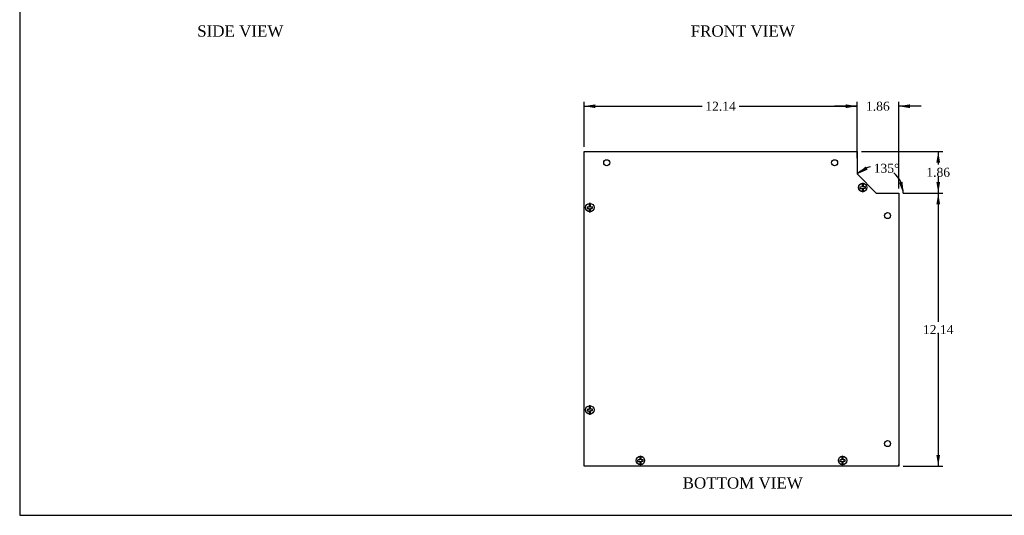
# Model space of a CAD drawing. Header units: inches. Extents: x 0.2 to 89.8, y -0.5 to 59.8.
# Tile 1 of 6: x 0.2 to 44.1, y 0.2 to 22.2. Entities that reach past the tile are written whole.
import ezdxf
from ezdxf.enums import TextEntityAlignment as Align

# ---------------------------------------------------------------- set-up
doc = ezdxf.new("R2010")
doc.units = ezdxf.units.IN
doc.header["$MEASUREMENT"] = 0
for name, color, linetype in [('COM55548-6', 7, 'Continuous'), ('COM55549-6', 7, 'Continuous'), ('COM55550-6', 7, 'Continuous'), ('Default', 7, 'Continuous'), ('SCS19491', 7, 'Continuous')]:
    doc.layers.add(name, color=color, linetype=linetype)
doc.styles.add('SEACAD_Times_New_Roman', font='times.ttf')
doc.dimstyles.new('HAMMOND_(STH_-_66x44)', dxfattribs={"dimtxt": 0.4, "dimasz": 0.5, "dimexe": 0.2, "dimexo": 0.2, "dimgap": 0.1, "dimtad": 0, "dimtih": 1, "dimtoh": 1, "dimzin": 0, "dimdsep": 46, "dimtxsty": 'SEACAD_Times_New_Roman', "dimblk1": '_SE_FILLED', "dimblk2": '_SE_FILLED', "dimsah": 1, "dimcen": 0.2, "dimadec": 0, "dimazin": 0, "dimtfac": 0.8, "dimtofl": 0, "dimtmove": 0, "dimatfit": 3, "dimfxl": 1, "dimtolj": 1, "dimtzin": 0, "dimarcsym": 0})

# ---------------------------------------------------------------- blocks, each defined once
blk = doc.blocks.new('SE2')
at = {"layer": 'COM55548-6', "color": 7, "linetype": 'Continuous'}
for p, q in [((25.368, 16.351), (37.512, 16.351)), ((25.368, 2.351), (25.368, 16.351)), ((37.512, 16.351), (37.512, 15.351)), ((37.512, 15.351), (38.368, 14.495)), ((38.368, 14.495), (39.368, 14.495)), ((39.368, 14.495), (39.368, 2.351)), ((39.368, 2.351), (25.368, 2.351))]:
    blk.add_line(p, q, dxfattribs=at)
for centre in [(26.368, 15.851), (36.512, 15.851), (38.868, 13.495), (38.868, 3.351)]:
    blk.add_circle(centre, 0.133, dxfattribs=at)
at = {"layer": 'COM55549-6', "color": 7, "linetype": 'Continuous'}
for p, q in [((39.368, 14.494), (39.368, 14.422)), ((39.368, 14.494), (39.368, 14.494)), ((39.368, 14.422), (39.368, 14.422))]:
    blk.add_line(p, q, dxfattribs=at)
for centre, start, end in [((37.548, 15.364), 180, 211.4759), ((38.381, 14.53), 238.5241, 264.2857)]:
    blk.add_arc(centre, 0.036, start, end, dxfattribs=at)
at = {"layer": 'COM55550-6', "color": 7, "linetype": 'Continuous'}
for p, q in [((26.101, 2.35), (25.476, 2.35)), ((26.101, 2.351), (26.101, 2.35)), ((26.101, 2.35), (26.101, 2.351)), ((26.101, 2.35), (26.101, 2.35)), ((38.368, 2.35), (26.101, 2.35)), ((38.368, 2.351), (38.368, 2.35)), ((38.368, 2.351), (38.368, 2.35)), ((39.368, 2.35), (38.368, 2.35)), ((38.368, 2.35), (38.368, 2.35)), ((39.368, 2.422), (39.368, 2.422)), ((39.368, 2.35), (39.368, 2.422))]:
    blk.add_line(p, q, dxfattribs=at)
blk.add_arc((25.476, 2.458), 0.108, 264.4846, 270, dxfattribs=at)
at = {"layer": 'SCS19491', "color": 7, "linetype": 'Continuous'}
for p, q in [((37.733, 14.93), (37.733, 14.838)), ((37.793, 14.838), (37.793, 14.93)), ((37.668, 14.767), (37.639, 14.766)), ((37.639, 14.766), (37.641, 14.706)), ((37.641, 14.706), (37.673, 14.707)), ((37.733, 14.77), (37.668, 14.767)), ((37.673, 14.707), (37.733, 14.71)), ((37.733, 14.838), (37.733, 14.77)), ((37.733, 14.71), (37.733, 14.653)), ((37.733, 14.653), (37.733, 14.562)), ((37.793, 14.772), (37.793, 14.838)), ((37.856, 14.775), (37.793, 14.772)), ((37.793, 14.712), (37.855, 14.715)), ((37.793, 14.653), (37.793, 14.712)), ((37.793, 14.562), (37.793, 14.653)), ((37.855, 14.715), (37.885, 14.716)), ((37.882, 14.776), (37.856, 14.775)), ((37.885, 14.716), (37.882, 14.776)), ((25.588, 14.034), (25.588, 13.943)), ((25.648, 13.943), (25.648, 14.034)), ((25.523, 13.872), (25.494, 13.871)), ((25.494, 13.871), (25.496, 13.811)), ((25.496, 13.811), (25.528, 13.812)), ((25.588, 13.875), (25.523, 13.872)), ((25.528, 13.812), (25.588, 13.815)), ((25.588, 13.943), (25.588, 13.875)), ((25.588, 13.815), (25.588, 13.758)), ((25.588, 13.758), (25.588, 13.667)), ((25.648, 13.877), (25.648, 13.943)), ((25.711, 13.879), (25.648, 13.877)), ((25.648, 13.817), (25.71, 13.819)), ((25.648, 13.758), (25.648, 13.817)), ((25.648, 13.667), (25.648, 13.758)), ((25.71, 13.819), (25.739, 13.821)), ((25.737, 13.88), (25.711, 13.879)), ((25.739, 13.821), (25.737, 13.88)), ((25.523, 4.872), (25.494, 4.871)), ((25.494, 4.871), (25.496, 4.811)), ((25.588, 4.875), (25.523, 4.872)), ((25.588, 5.034), (25.588, 4.943)), ((25.588, 4.943), (25.588, 4.875)), ((25.648, 4.943), (25.648, 5.034)), ((25.648, 4.877), (25.648, 4.943)), ((25.711, 4.879), (25.648, 4.877)), ((25.737, 4.88), (25.711, 4.879)), ((25.739, 4.821), (25.737, 4.88)), ((25.496, 4.811), (25.528, 4.812)), ((25.528, 4.812), (25.588, 4.815)), ((25.588, 4.815), (25.588, 4.758)), ((25.588, 4.758), (25.588, 4.667)), ((25.648, 4.817), (25.71, 4.819)), ((25.648, 4.758), (25.648, 4.817)), ((25.648, 4.667), (25.648, 4.758)), ((25.71, 4.819), (25.739, 4.821)), ((27.838, 2.784), (27.838, 2.693)), ((27.838, 2.693), (27.838, 2.625)), ((27.898, 2.693), (27.898, 2.784)), ((27.898, 2.627), (27.898, 2.693)), ((27.987, 2.63), (27.961, 2.629)), ((27.989, 2.571), (27.987, 2.63)), ((36.838, 2.784), (36.838, 2.693)), ((36.838, 2.693), (36.838, 2.625)), ((36.898, 2.693), (36.898, 2.784)), ((36.898, 2.627), (36.898, 2.693)), ((36.987, 2.63), (36.961, 2.629)), ((36.989, 2.571), (36.987, 2.63)), ((27.773, 2.622), (27.744, 2.621)), ((27.744, 2.621), (27.746, 2.561)), ((27.746, 2.561), (27.778, 2.562)), ((27.838, 2.625), (27.773, 2.622)), ((27.778, 2.562), (27.838, 2.565)), ((27.838, 2.565), (27.838, 2.508)), ((27.838, 2.508), (27.838, 2.417)), ((27.961, 2.629), (27.898, 2.627)), ((27.898, 2.567), (27.96, 2.569)), ((27.898, 2.508), (27.898, 2.567)), ((27.898, 2.417), (27.898, 2.508)), ((27.96, 2.569), (27.989, 2.571)), ((36.773, 2.622), (36.744, 2.621)), ((36.744, 2.621), (36.746, 2.561)), ((36.746, 2.561), (36.778, 2.562)), ((36.838, 2.625), (36.773, 2.622)), ((36.778, 2.562), (36.838, 2.565)), ((36.838, 2.565), (36.838, 2.508)), ((36.838, 2.508), (36.838, 2.417)), ((36.961, 2.629), (36.898, 2.627)), ((36.898, 2.567), (36.96, 2.569)), ((36.898, 2.508), (36.898, 2.567)), ((36.898, 2.417), (36.898, 2.508)), ((36.96, 2.569), (36.989, 2.571))]:
    blk.add_line(p, q, dxfattribs=at)
for centre in [(37.763, 14.746), (25.618, 13.851), (25.618, 4.851), (27.868, 2.601), (36.868, 2.601)]:
    blk.add_circle(centre, 0.187, dxfattribs=at)
for centre, start, end in [((37.763, 14.746), 80.7303, 99.2697), ((37.763, 14.746), 260.7303, 279.2697), ((25.618, 13.851), 80.7303, 99.2697), ((25.618, 13.851), 260.7303, 279.2697), ((25.618, 4.851), 80.7303, 99.2697), ((25.618, 4.851), 260.7303, 279.2697), ((27.868, 2.601), 80.7303, 99.2697), ((36.868, 2.601), 80.7303, 99.2697), ((27.868, 2.601), 260.7303, 279.2697), ((36.868, 2.601), 260.7303, 279.2697)]:
    blk.add_arc(centre, 0.186, start, end, dxfattribs=at)
blk = doc.blocks.new('DMBLK8166')
at = {"layer": 'Default', "linetype": 'Continuous', "transparency": 16777216}
for points in [[(25.868, 18.447), (25.368, 18.364), (25.868, 18.28)], [(37.012, 18.447), (37.012, 18.28), (37.512, 18.364)]]:
    blk.add_hatch(color=7, dxfattribs=at).paths.add_polyline_path(points)
at = {"layer": 'Default', "color": 7, "linetype": 'Continuous', "transparency": 16777216}
for p, q in [((25.368, 16.551), (25.368, 18.564)), ((37.512, 16.551), (37.512, 18.564)), ((25.368, 18.364), (30.617, 18.364)), ((32.262, 18.364), (37.512, 18.364))]:
    blk.add_line(p, q, dxfattribs=at)
at = {"layer": 'Default', "color": 7, "linetype": 'Continuous', "transparency": 16777216, "style": 'SEACAD_Times_New_Roman'}
blk.add_text('12.14', height=0.4, dxfattribs=at).set_placement((30.757, 18.564), align=Align.TOP_LEFT)
blk = doc.blocks.new('_SE_FILLED')
at = {"color": 0}
blk.add_line((0, 0), (-1, 0), dxfattribs=at)
blk.add_solid([(0, 0), (-1, -0.1665), (-1, 0.1665), (0, 0)], dxfattribs=at)
blk = doc.blocks.new('DMBLK8170')
at = {"layer": 'Default', "linetype": 'Continuous', "transparency": 16777216}
for points in [[(37.895, 15.684), (37.521, 15.341), (37.986, 15.544)], [(39.38, 14.966), (39.565, 14.495), (39.543, 15.001)]]:
    blk.add_hatch(color=7, dxfattribs=at).paths.add_polyline_path(points)
at = {"layer": 'Default', "color": 7, "linetype": 'Continuous', "transparency": 16777216}
for start, end in [(102.3031, 135), (0, 49.1892)]:
    blk.add_arc((38.368, 14.495), 1.198, start, end, dxfattribs=at)
at = {"layer": 'Default', "color": 7, "linetype": 'Continuous', "transparency": 16777216, "style": 'SEACAD_Times_New_Roman'}
blk.add_text('135°', height=0.4, dxfattribs=at).set_placement((38.253, 15.801), align=Align.TOP_LEFT)
blk = doc.blocks.new('DMBLK8173')
at = {"layer": 'Default', "linetype": 'Continuous', "transparency": 16777216}
for points in [[(41.209, 15.851), (41.126, 16.351), (41.042, 15.851)], [(41.209, 14.995), (41.042, 14.995), (41.126, 14.495)]]:
    blk.add_hatch(color=7, dxfattribs=at).paths.add_polyline_path(points)
at = {"layer": 'Default', "color": 7, "linetype": 'Continuous', "transparency": 16777216}
for p, q in [((37.712, 16.351), (41.326, 16.351)), ((41.126, 16.351), (41.126, 15.763)), ((41.126, 15.223), (41.126, 14.495)), ((39.568, 14.495), (41.326, 14.495))]:
    blk.add_line(p, q, dxfattribs=at)
at = {"layer": 'Default', "color": 7, "linetype": 'Continuous', "transparency": 16777216, "style": 'SEACAD_Times_New_Roman'}
blk.add_text('1.86', height=0.4, dxfattribs=at).set_placement((40.595, 15.623), align=Align.TOP_LEFT)
blk = doc.blocks.new('DMBLK8174')
at = {"layer": 'Default', "linetype": 'Continuous', "transparency": 16777216}
for points in [[(37.012, 18.447), (37.012, 18.28), (37.512, 18.364)], [(39.868, 18.447), (39.368, 18.364), (39.868, 18.28)]]:
    blk.add_hatch(color=7, dxfattribs=at).paths.add_polyline_path(points)
at = {"layer": 'Default', "color": 7, "linetype": 'Continuous', "transparency": 16777216}
for p, q in [((37.512, 16.051), (37.512, 18.564)), ((39.368, 14.695), (39.368, 18.564)), ((37.512, 18.364), (36.512, 18.364)), ((40.368, 18.364), (39.368, 18.364))]:
    blk.add_line(p, q, dxfattribs=at)
at = {"layer": 'Default', "color": 7, "linetype": 'Continuous', "transparency": 16777216, "style": 'SEACAD_Times_New_Roman'}
blk.add_text('1.86', height=0.4, dxfattribs=at).set_placement((37.909, 18.564), align=Align.TOP_LEFT)
blk = doc.blocks.new('DMBLK8176')
at = {"layer": 'Default', "linetype": 'Continuous', "transparency": 16777216}
for points in [[(41.209, 13.995), (41.126, 14.495), (41.042, 13.995)], [(41.209, 2.851), (41.042, 2.851), (41.126, 2.351)]]:
    blk.add_hatch(color=7, dxfattribs=at).paths.add_polyline_path(points)
at = {"layer": 'Default', "color": 7, "linetype": 'Continuous', "transparency": 16777216}
for p, q in [((39.568, 14.495), (41.326, 14.495)), ((41.126, 14.495), (41.126, 8.763)), ((41.126, 8.223), (41.126, 2.351)), ((39.568, 2.351), (41.326, 2.351))]:
    blk.add_line(p, q, dxfattribs=at)
at = {"layer": 'Default', "color": 7, "linetype": 'Continuous', "transparency": 16777216, "style": 'SEACAD_Times_New_Roman'}
blk.add_text('12.14', height=0.4, dxfattribs=at).set_placement((40.443, 8.623), align=Align.TOP_LEFT)
blk = doc.blocks.new('BORDER')
at = {"layer": 'Default', "color": 7, "linetype": 'Continuous'}
for p, q in [((-41.86, 27.86), (-41.86, 0)), ((-41.86, 0), (0, 0))]:
    blk.add_line(p, q, dxfattribs=at)

msp = doc.modelspace()

# ---------------------------------------------------------------- block references
at = {"layer": 'Default', "color": 7, "xscale": 2.14, "yscale": 2.14, "zscale": 2.14}
msp.add_blockref('BORDER', (89.818, 0.161), dxfattribs=at)
at = {"layer": 'Default'}
msp.add_blockref('SE2', (0, 0), dxfattribs=at)

# ---------------------------------------------------------------- texts
at = {"layer": 'Default', "color": 7, "linetype": 'Continuous', "style": 'SEACAD_Times_New_Roman'}
for s, p in [('SIDE VIEW', (8.139, 21.959)), ('FRONT VIEW', (30.105, 21.959)), ('BOTTOM VIEW', (29.749, 1.85))]:
    msp.add_text(s, height=0.5, dxfattribs=at).set_placement(p, align=Align.TOP_LEFT)

# ---------------------------------------------------------------- dimensions: what is measured, and where the dimension line sits
at = {"layer": 'Default', "color": 7, "linetype": 'Continuous'}
for base, p1, p2, angle, picture, middle, dimtype in [((25.368, 18.364), (25.368, 16.351), (37.512, 16.351), 0, 'DMBLK8166', (31.44, 18.364), 161), ((41.126, 14.495), (37.512, 16.351), (39.368, 14.495), 90, 'DMBLK8173', (41.126, 15.423), 160), ((41.126, 2.351), (38.368, 14.495), (39.368, 2.351), 90, 'DMBLK8176', (41.126, 8.423), 160)]:
    dim = msp.add_linear_dim(base=base, p1=p1, p2=p2, angle=angle, text='\\A1;<>', dimstyle='HAMMOND_(STH_-_66x44)', dxfattribs=at)
    dim.commit()
    dim.dimension.update_dxf_attribs({"geometry": picture, "text_midpoint": middle, "dimtype": dimtype})
dim = msp.add_linear_dim(base=(37.512, 18.364), p1=(39.368, 14.495), p2=(37.512, 15.851), text='\\A1;<>', dimstyle='HAMMOND_(STH_-_66x44)', dxfattribs=at)
dim.commit()
dim.dimension.update_dxf_attribs({"geometry": 'DMBLK8174', "text_midpoint": (38.44, 18.364), "dimtype": 160})
dim = msp.add_angular_dim_2l(base=(38.826, 15.601), line1=((38.368, 14.495), (37.512, 15.351)), line2=((38.368, 14.495), (39.368, 14.495)), text='\\A1;<>', dimstyle='HAMMOND_(STH_-_66x44)', dxfattribs=at)
dim.commit()
dim.dimension.update_dxf_attribs({"geometry": 'DMBLK8170', "text_midpoint": (38.826, 15.601), "dimtype": 162})

doc.saveas('drawing.dxf')
